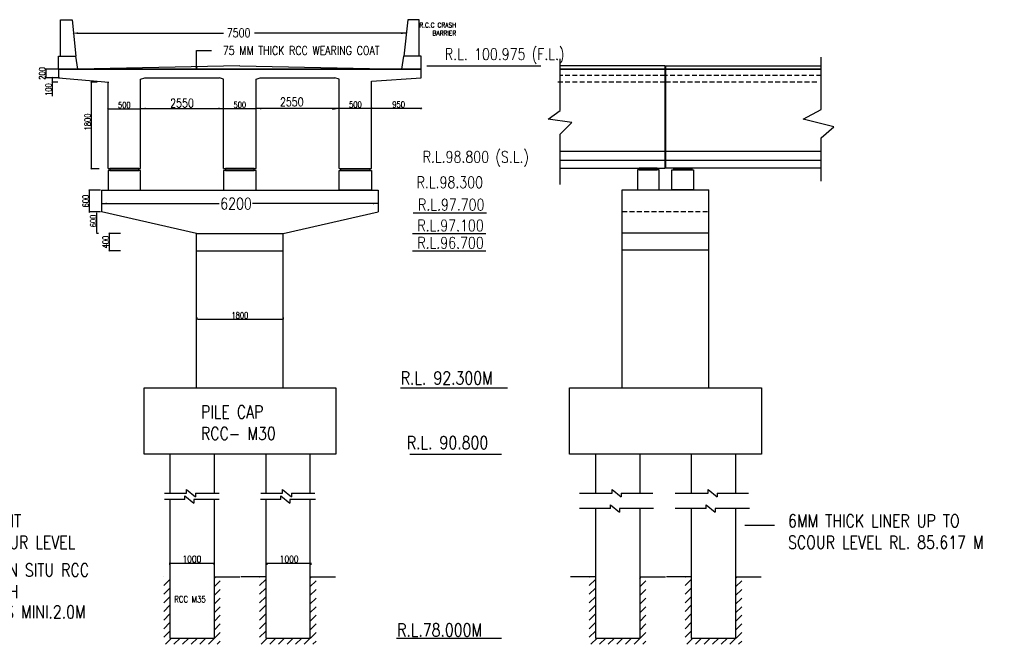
# Model space of a CAD drawing. Header units: metres. Extents: x -1603 to -1003, y 4 to 255.
# Tile 7 of 9: x -1358 to -1230, y 74 to 155. Entities that reach past the tile are written whole.
import ezdxf

# ---------------------------------------------------------------- set-up
doc = ezdxf.new("R2010")
doc.units = ezdxf.units.M
doc.header["$LTSCALE"] = 0.1
doc.header["$PDMODE"] = 34
doc.header["$PDSIZE"] = 0.25
doc.linetypes.add('HIDDEN', pattern=[9.525, 6.35, -3.175])
doc.styles.add('ROMANS', font='romans.shx', dxfattribs={"width": 0.8})
doc.styles.get("Standard").update_dxf_attribs({"font": 'romans.shx', "width": 0.8})
doc.dimstyles.new('1-100', dxfattribs={"dimscale": 0.8, "dimtxt": 0.2, "dimasz": 0.15, "dimexe": 0.05, "dimexo": 0.2, "dimgap": 0.1, "dimtad": 1, "dimdec": 0, "dimlfac": 1000, "dimzin": 1, "dimdsep": 46, "dimtxsty": 'ROMANS', "dimblk": 'OBLIQUE', "dimcen": 0.2, "dimadec": 0, "dimazin": 0, "dimtfac": 1, "dimtdec": 0, "dimtmove": 0, "dimatfit": 3, "dimldrblk": 'OPEN30', "dimfxl": 1, "dimarcsym": 0})

# ---------------------------------------------------------------- blocks, each defined once
blk = doc.blocks.new('_Oblique')
at = {"color": 0, "linetype": 'ByBlock', "lineweight": -2}
blk.add_line((-0.5, -0.5), (0.5, 0.5), dxfattribs=at)
blk = doc.blocks.new('*D104')
at = {"color": 0, "lineweight": -2, "transparency": 16777216}
for p, q in [((-1347.93, 133.16), (-1349.42, 133.16)), ((-1349.38, 133.16), (-1349.38, 130.35)), ((-1347.93, 130.35), (-1349.42, 130.35))]:
    blk.add_line(p, q, dxfattribs=at)
at = {"layer": 'Defpoints', "color": 0, "transparency": 16777216}
for p in [(-1347.77, 133.16), (-1349.38, 130.35), (-1347.77, 130.35)]:
    blk.add_point(p, dxfattribs=at)
at = {"color": 0, "lineweight": -2, "transparency": 16777216, "xscale": 0.12, "yscale": 0.12, "zscale": 0.12}
for p, rotation in [((-1349.38, 133.16), 90), ((-1349.38, 130.35), 270)]:
    blk.add_blockref('_Oblique', p, dxfattribs=dict(at, rotation=rotation))
at = {"color": 0, "transparency": 16777216, "insert": (-1349.86, 131.75), "char_height": 0.48, "attachment_point": 5, "rotation": 90, "style": 'ROMANS'}
blk.add_mtext('{\\H1.6667x;600}', dxfattribs=at)
blk = doc.blocks.new('_Open30')
at = {"color": 0, "linetype": 'ByBlock', "lineweight": -2}
for p, q in [((-1, 0.27), (0, 0)), ((0, 0), (-1, -0.27)), ((0, 0), (-1, 0))]:
    blk.add_line(p, q, dxfattribs=at)
blk = doc.blocks.new('*D84')
at = {"color": 0, "lineweight": -2, "transparency": 16777216}
for p, q in [((-1345.32, 127.53), (-1346.81, 127.53)), ((-1346.77, 127.53), (-1346.77, 125.28)), ((-1345.32, 125.28), (-1346.81, 125.28))]:
    blk.add_line(p, q, dxfattribs=at)
at = {"layer": 'Defpoints', "color": 0, "transparency": 16777216}
for p in [(-1345.16, 127.53), (-1346.77, 125.28), (-1345.16, 125.28)]:
    blk.add_point(p, dxfattribs=at)
at = {"color": 0, "lineweight": -2, "transparency": 16777216, "xscale": 0.12, "yscale": 0.12, "zscale": 0.12}
for p, rotation in [((-1346.77, 127.53), 90), ((-1346.77, 125.28), 270)]:
    blk.add_blockref('_Oblique', p, dxfattribs=dict(at, rotation=rotation))
at = {"color": 0, "transparency": 16777216, "insert": (-1347.25, 126.41), "char_height": 0.48, "attachment_point": 5, "rotation": 90, "style": 'ROMANS'}
blk.add_mtext('{\\H1.6667x;400}', dxfattribs=at)
blk = doc.blocks.new('*D85')
at = {"color": 0, "lineweight": -2, "transparency": 16777216}
for p, q in [((-1348.33, 147.24), (-1349.16, 147.24)), ((-1349.12, 147.24), (-1349.12, 135.97)), ((-1348.11, 135.97), (-1349.16, 135.97))]:
    blk.add_line(p, q, dxfattribs=at)
at = {"layer": 'Defpoints', "color": 0, "transparency": 16777216}
for p in [(-1348.17, 147.24), (-1349.12, 135.97), (-1347.95, 135.97)]:
    blk.add_point(p, dxfattribs=at)
at = {"color": 0, "lineweight": -2, "transparency": 16777216, "xscale": 0.12, "yscale": 0.12, "zscale": 0.12}
for p, rotation in [((-1349.12, 147.24), 90), ((-1349.12, 135.97), 270)]:
    blk.add_blockref('_Oblique', p, dxfattribs=dict(at, rotation=rotation))
at = {"color": 0, "transparency": 16777216, "insert": (-1349.6, 142.05), "char_height": 0.48, "attachment_point": 5, "rotation": 90, "style": 'ROMANS'}
blk.add_mtext('{\\H1.6667x;1800}', dxfattribs=at)
blk = doc.blocks.new('*D86')
at = {"color": 0, "lineweight": -2, "transparency": 16777216}
for p, q in [((-1348.19, 130.35), (-1348.43, 130.35)), ((-1348.39, 127.65), (-1348.39, 130.23)), ((-1348.19, 127.53), (-1348.43, 127.53))]:
    blk.add_line(p, q, dxfattribs=at)
at = {"color": 0, "transparency": 16777216}
for points in [[(-1348.41, 130.23), (-1348.37, 130.23), (-1348.39, 130.35)], [(-1348.41, 127.65), (-1348.37, 127.65), (-1348.39, 127.53)]]:
    blk.add_solid(points, dxfattribs=at)
at = {"layer": 'Defpoints', "color": 0, "transparency": 16777216}
for p in [(-1348.39, 130.35), (-1346.79, 130.35), (-1334.41, 127.53)]:
    blk.add_point(p, dxfattribs=at)
at = {"color": 0, "transparency": 16777216, "insert": (-1348.87, 129.15), "char_height": 0.48, "attachment_point": 5, "rotation": 90, "style": 'ROMANS'}
blk.add_mtext('{\\H1.6667x;600}', dxfattribs=at)
blk = doc.blocks.new('*D105')
at = {"color": 0, "lineweight": -2, "transparency": 16777216}
for p, q in [((-1335.39, 116.59), (-1335.39, 116.35)), ((-1335.27, 116.39), (-1324.26, 116.39)), ((-1324.14, 116.59), (-1324.14, 116.35))]:
    blk.add_line(p, q, dxfattribs=at)
at = {"color": 0, "transparency": 16777216}
for points in [[(-1335.27, 116.41), (-1335.27, 116.37), (-1335.39, 116.39)], [(-1324.26, 116.41), (-1324.26, 116.37), (-1324.14, 116.39)]]:
    blk.add_solid(points, dxfattribs=at)
at = {"layer": 'Defpoints', "color": 0, "transparency": 16777216}
for p in [(-1335.39, 117.87), (-1324.14, 117.87), (-1324.14, 116.39)]:
    blk.add_point(p, dxfattribs=at)
at = {"color": 0, "transparency": 16777216, "insert": (-1329.77, 116.87), "char_height": 0.36, "attachment_point": 5, "style": 'ROMANS'}
blk.add_mtext('{\\H2.2222x;1800}', dxfattribs=at)
blk = doc.blocks.new('*D106')
at = {"color": 0, "lineweight": -2, "transparency": 16777216}
for p, q in [((-1338.89, 84.39), (-1338.89, 84.63)), ((-1333.13, 84.39), (-1333.13, 84.63)), ((-1338.77, 84.59), (-1333.25, 84.59))]:
    blk.add_line(p, q, dxfattribs=at)
at = {"color": 0, "transparency": 16777216}
for points in [[(-1338.77, 84.61), (-1338.77, 84.57), (-1338.89, 84.59)], [(-1333.25, 84.61), (-1333.25, 84.57), (-1333.13, 84.59)]]:
    blk.add_solid(points, dxfattribs=at)
at = {"layer": 'Defpoints', "color": 0, "transparency": 16777216}
for p in [(-1333.13, 84.59), (-1338.89, 83.17), (-1333.13, 83.17)]:
    blk.add_point(p, dxfattribs=at)
at = {"color": 0, "transparency": 16777216, "insert": (-1336.01, 85.12), "char_height": 0.36, "attachment_point": 5, "style": 'ROMANS'}
blk.add_mtext('{\\H2.4889x;1000}', dxfattribs=at)
blk = doc.blocks.new('*D87')
at = {"color": 0, "lineweight": -2, "transparency": 16777216}
for p, q in [((-1353.49, 147.81), (-1354.25, 147.81)), ((-1354.21, 147.81), (-1354.21, 147.24)), ((-1353.48, 147.24), (-1354.25, 147.24)), ((-1354.21, 147.24), (-1354.21, 145.41))]:
    blk.add_line(p, q, dxfattribs=at)
at = {"layer": 'Defpoints', "color": 0, "transparency": 16777216}
for p in [(-1353.33, 147.81), (-1354.21, 147.24), (-1353.32, 147.24)]:
    blk.add_point(p, dxfattribs=at)
at = {"color": 0, "lineweight": -2, "transparency": 16777216, "xscale": 0.12, "yscale": 0.12, "zscale": 0.12}
for p, rotation in [((-1354.21, 147.81), 90), ((-1354.21, 147.24), 270)]:
    blk.add_blockref('_Oblique', p, dxfattribs=dict(at, rotation=rotation))
at = {"color": 0, "transparency": 16777216, "insert": (-1354.69, 146.27), "char_height": 0.48, "attachment_point": 5, "rotation": 90, "style": 'ROMANS'}
blk.add_mtext('{\\H1.6667x;100}', dxfattribs=at)
blk = doc.blocks.new('*D88')
at = {"color": 0, "lineweight": -2, "transparency": 16777216}
for p, q in [((-1353.25, 148.93), (-1355.08, 148.93)), ((-1355.04, 148.93), (-1355.04, 147.81)), ((-1353.25, 147.81), (-1355.08, 147.81))]:
    blk.add_line(p, q, dxfattribs=at)
at = {"layer": 'Defpoints', "color": 0, "transparency": 16777216}
for p in [(-1353.09, 148.93), (-1355.04, 147.81), (-1353.09, 147.81)]:
    blk.add_point(p, dxfattribs=at)
at = {"color": 0, "lineweight": -2, "transparency": 16777216, "xscale": 0.12, "yscale": 0.12, "zscale": 0.12}
for p, rotation in [((-1355.04, 148.93), 90), ((-1355.04, 147.81), 270)]:
    blk.add_blockref('_Oblique', p, dxfattribs=dict(at, rotation=rotation))
at = {"color": 0, "transparency": 16777216, "insert": (-1355.52, 148.37), "char_height": 0.48, "attachment_point": 5, "rotation": 90, "style": 'ROMANS'}
blk.add_mtext('{\\H1.6667x;200}', dxfattribs=at)
blk = doc.blocks.new('*D89')
at = {"color": 0, "lineweight": -2, "transparency": 16777216}
for p, q in [((-1331.88, 143.33), (-1331.88, 143.84)), ((-1331.88, 143.8), (-1327.66, 143.8)), ((-1327.66, 143.3), (-1327.66, 143.84))]:
    blk.add_line(p, q, dxfattribs=at)
at = {"layer": 'Defpoints', "color": 0, "transparency": 16777216}
for p in [(-1327.66, 143.8), (-1331.88, 143.17), (-1327.66, 143.14)]:
    blk.add_point(p, dxfattribs=at)
at = {"color": 0, "lineweight": -2, "transparency": 16777216, "xscale": 0.12, "yscale": 0.12, "zscale": 0.12, "rotation": 180}
blk.add_blockref('_Oblique', (-1331.88, 143.8), dxfattribs=at)
at = {"color": 0, "lineweight": -2, "transparency": 16777216, "xscale": 0.12, "yscale": 0.12, "zscale": 0.12}
blk.add_blockref('_Oblique', (-1327.66, 143.8), dxfattribs=at)
at = {"color": 0, "transparency": 16777216, "insert": (-1329.77, 144.28), "char_height": 0.48, "attachment_point": 5, "style": 'ROMANS'}
blk.add_mtext('{\\H1.6667x;500}', dxfattribs=at)
blk = doc.blocks.new('*D90')
at = {"color": 0, "lineweight": -2, "transparency": 16777216}
for p, q in [((-1316.83, 143.37), (-1316.83, 143.88)), ((-1316.83, 143.84), (-1312.61, 143.84)), ((-1312.61, 143.35), (-1312.61, 143.88))]:
    blk.add_line(p, q, dxfattribs=at)
at = {"layer": 'Defpoints', "color": 0, "transparency": 16777216}
for p in [(-1312.61, 143.84), (-1316.83, 143.21), (-1312.61, 143.19)]:
    blk.add_point(p, dxfattribs=at)
at = {"color": 0, "lineweight": -2, "transparency": 16777216, "xscale": 0.12, "yscale": 0.12, "zscale": 0.12, "rotation": 180}
blk.add_blockref('_Oblique', (-1316.83, 143.84), dxfattribs=at)
at = {"color": 0, "lineweight": -2, "transparency": 16777216, "xscale": 0.12, "yscale": 0.12, "zscale": 0.12}
blk.add_blockref('_Oblique', (-1312.61, 143.84), dxfattribs=at)
at = {"color": 0, "transparency": 16777216, "insert": (-1314.72, 144.32), "char_height": 0.48, "attachment_point": 5, "style": 'ROMANS'}
blk.add_mtext('{\\H1.6667x;500}', dxfattribs=at)
blk = doc.blocks.new('*D91')
at = {"color": 0, "lineweight": -2, "transparency": 16777216}
for p, q in [((-1346.93, 143.3), (-1346.93, 143.81)), ((-1346.93, 143.77), (-1342.71, 143.77)), ((-1342.71, 143.28), (-1342.71, 143.81))]:
    blk.add_line(p, q, dxfattribs=at)
at = {"layer": 'Defpoints', "color": 0, "transparency": 16777216}
for p in [(-1342.71, 143.77), (-1346.93, 143.14), (-1342.71, 143.12)]:
    blk.add_point(p, dxfattribs=at)
at = {"color": 0, "lineweight": -2, "transparency": 16777216, "xscale": 0.12, "yscale": 0.12, "zscale": 0.12, "rotation": 180}
blk.add_blockref('_Oblique', (-1346.93, 143.77), dxfattribs=at)
at = {"color": 0, "lineweight": -2, "transparency": 16777216, "xscale": 0.12, "yscale": 0.12, "zscale": 0.12}
blk.add_blockref('_Oblique', (-1342.71, 143.77), dxfattribs=at)
at = {"color": 0, "transparency": 16777216, "insert": (-1344.82, 144.25), "char_height": 0.48, "attachment_point": 5, "style": 'ROMANS'}
blk.add_mtext('{\\H1.6667x;500}', dxfattribs=at)
blk = doc.blocks.new('*D92')
at = {"color": 0, "lineweight": -2, "transparency": 16777216}
for p, q in [((-1312.61, 143.65), (-1312.61, 143.89)), ((-1312.61, 143.85), (-1306.14, 143.85)), ((-1306.14, 143.71), (-1306.14, 143.89))]:
    blk.add_line(p, q, dxfattribs=at)
at = {"layer": 'Defpoints', "color": 0, "transparency": 16777216}
for p in [(-1306.14, 143.85), (-1312.61, 143.49), (-1306.14, 143.55)]:
    blk.add_point(p, dxfattribs=at)
at = {"color": 0, "lineweight": -2, "transparency": 16777216, "xscale": 0.12, "yscale": 0.12, "zscale": 0.12, "rotation": 180}
blk.add_blockref('_Oblique', (-1312.61, 143.85), dxfattribs=at)
at = {"color": 0, "lineweight": -2, "transparency": 16777216, "xscale": 0.12, "yscale": 0.12, "zscale": 0.12}
blk.add_blockref('_Oblique', (-1306.14, 143.85), dxfattribs=at)
at = {"color": 0, "transparency": 16777216, "insert": (-1309.09, 144.33), "char_height": 0.48, "attachment_point": 5, "style": 'ROMANS'}
blk.add_mtext('{\\H1.6667x;950}', dxfattribs=at)
blk = doc.blocks.new('*D97')
at = {"color": 0, "lineweight": -2, "transparency": 16777216}
for p, q in [((-1326.23, 84.39), (-1326.23, 84.63)), ((-1320.47, 84.39), (-1320.47, 84.63)), ((-1326.11, 84.59), (-1320.59, 84.59))]:
    blk.add_line(p, q, dxfattribs=at)
at = {"color": 0, "transparency": 16777216}
for points in [[(-1326.11, 84.61), (-1326.11, 84.57), (-1326.23, 84.59)], [(-1320.59, 84.61), (-1320.59, 84.57), (-1320.47, 84.59)]]:
    blk.add_solid(points, dxfattribs=at)
at = {"layer": 'Defpoints', "color": 0, "transparency": 16777216}
for p in [(-1320.47, 84.59), (-1326.23, 83.17), (-1320.47, 83.17)]:
    blk.add_point(p, dxfattribs=at)
at = {"color": 0, "transparency": 16777216, "insert": (-1323.35, 85.12), "char_height": 0.36, "attachment_point": 5, "style": 'ROMANS'}
blk.add_mtext('{\\H2.4889x;1000}', dxfattribs=at)

msp = doc.modelspace()

# ---------------------------------------------------------------- hatches: boundary and pattern name
h = msp.add_hatch(color=256)
h.dxf.hatch_style = 1
h.paths.add_polyline_path([(-1327.8846, 135.9714), (-1331.6533, 135.9714), (-1331.6533, 135.7464), (-1327.8846, 135.7464)])
h.paths.add_polyline_path([(-1312.8377, 135.9714), (-1316.6064, 135.9714), (-1316.6064, 135.7464), (-1312.8377, 135.7464)])
h.paths.add_polyline_path([(-1342.9314, 135.9714), (-1346.7002, 135.9714), (-1346.7002, 135.7464), (-1342.9314, 135.7464)])
for points in [[(-1277.7716, 135.8004), (-1275.4091, 135.8004), (-1275.4091, 136.0254), (-1277.7716, 136.0254)], [(-1270.9091, 135.8004), (-1273.2716, 135.8004), (-1273.2716, 136.0254), (-1270.9091, 136.0254)]]:
    msp.add_hatch(color=256).paths.add_polyline_path(points)
h = msp.add_hatch()
h.set_pattern_fill('ANSI31', color=256, scale=0.25)
h.set_pattern_definition([(45, (119.88275, 1e-13), (-0.561266, 0.561266), [])])
h.paths.add_polyline_path([(-1338.8852, 82.8242), (-1339.6852, 82.8242), (-1339.6852, 74.0242), (-1332.3252, 74.0242), (-1332.3252, 82.8242), (-1333.1252, 82.8242), (-1333.1252, 74.8242), (-1338.8852, 74.8242)])
h = msp.add_hatch()
h.set_pattern_fill('ANSI31', color=256, scale=0.25)
h.set_pattern_definition([(45, (132.36275, 2e-13), (-0.561266, 0.561266), [])])
h.paths.add_polyline_path([(-1326.4052, 82.8242), (-1327.2052, 82.8242), (-1327.2052, 74.0242), (-1319.8452, 74.0242), (-1319.8452, 82.8242), (-1320.6452, 82.8242), (-1320.6452, 74.8242), (-1326.4052, 74.8242)])
h = msp.add_hatch()
h.set_pattern_fill('ANSI31', color=256, scale=0.25)
h.set_pattern_definition([(45, (175.30756, 2e-12), (-0.561266, 0.561266), [])])
h.paths.add_polyline_path([(-1283.4604, 82.8242), (-1284.2604, 82.8242), (-1284.2604, 74.0242), (-1276.9004, 74.0242), (-1276.9004, 82.8242), (-1277.7004, 82.8242), (-1277.7004, 74.8242), (-1283.4604, 74.8242)])
h = msp.add_hatch()
h.set_pattern_fill('ANSI31', color=256, scale=0.25)
h.set_pattern_definition([(45, (187.78756, 1e-12), (-0.561266, 0.561266), [])])
h.paths.add_polyline_path([(-1270.9804, 82.8242), (-1271.7804, 82.8242), (-1271.7804, 74.0242), (-1264.4204, 74.0242), (-1264.4204, 82.8242), (-1265.2204, 82.8242), (-1265.2204, 74.8242), (-1270.9804, 74.8242)])

# ---------------------------------------------------------------- linework, layer by layer
for p, q in [((-1353.1127, 150.6198), (-1353.1127, 155.3729)), ((-1353.1127, 155.3729), (-1351.6221, 155.3729)), ((-1351.6221, 155.3729), (-1351.1439, 150.6198)), ((-1307.9158, 155.3729), (-1308.3939, 150.6198)), ((-1306.4252, 155.3729), (-1307.9158, 155.3729)), ((-1306.4252, 150.6198), (-1306.4252, 155.3729)), ((-1350.8627, 153.6085), (-1331.8869, 153.6085)), ((-1308.0931, 153.6085), (-1327.8435, 153.6085)), ((-1353.3939, 148.9323), (-1353.3939, 150.6198)), ((-1353.3939, 150.6198), (-1351.1439, 150.6198)), ((-1353.3939, 150.6198), (-1351.1439, 150.6198)), ((-1350.8627, 148.9323), (-1351.1439, 150.6198)), ((-1308.6752, 148.9323), (-1308.3939, 150.6198)), ((-1306.1439, 150.6198), (-1308.3939, 150.6198)), ((-1306.1439, 148.9323), (-1306.1439, 150.6198)), ((-1353.3939, 148.9323), (-1306.1439, 148.9323)), ((-1329.7689, 149.3542), (-1350.8627, 148.9323)), ((-1329.7689, 149.3542), (-1308.6752, 148.9323)), ((-1305.4049, 149.3542), (-1290.5872, 149.3542)), ((-1274.3966, 149.3542), (-1288.0685, 149.3542)), ((-1288.0685, 148.9323), (-1274.3966, 148.9323)), ((-1274.2841, 141.0879), (-1274.2841, 149.3542)), ((-1274.2841, 149.3542), (-1254.0616, 149.3542)), ((-1274.2841, 148.9323), (-1254.0616, 148.9323)), ((-1254.0616, 148.9323), (-1274.2841, 148.9323)), ((-1342.7064, 143.8034), (-1330.4721, 143.8034)), ((-1316.8314, 143.8034), (-1327.6596, 143.8034)), ((-1274.3966, 136.0254), (-1274.3966, 143.8698)), ((-1274.2841, 136.0254), (-1274.2841, 141.0879)), ((-1288.0685, 136.0254), (-1274.3966, 136.0254)), ((-1254.0616, 136.0254), (-1274.2841, 136.0254)), ((-1347.7689, 133.1589), (-1311.7689, 133.1589)), ((-1347.7689, 133.1589), (-1347.7689, 130.3464)), ((-1347.7689, 132.2589), (-1347.7689, 131.4353)), ((-1347.7689, 132.2589), (-1347.7689, 131.2103)), ((-1311.7689, 133.1589), (-1311.7689, 130.3464)), ((-1311.7689, 132.2589), (-1311.7689, 131.4353)), ((-1311.7689, 132.2589), (-1311.7689, 131.2103)), ((-1279.9654, 107.4245), (-1279.9654, 133.2129)), ((-1279.9654, 133.2129), (-1268.7154, 133.2129)), ((-1268.7154, 107.4245), (-1268.7154, 133.2129)), ((-1347.7689, 131.4353), (-1332.463, 131.4353)), ((-1311.7689, 131.4353), (-1328.121, 131.4353)), ((-1335.3939, 127.5339), (-1347.7689, 130.3464)), ((-1324.1439, 127.5339), (-1311.7689, 130.3464)), ((-1307.2026, 130.2399), (-1297.6401, 130.2399)), ((-1335.3939, 107.4245), (-1335.3939, 127.5339)), ((-1335.3939, 127.5339), (-1324.1439, 127.5339)), ((-1324.1439, 107.4245), (-1324.1439, 127.5339)), ((-1307.293, 127.5339), (-1297.7305, 127.5339)), ((-1268.7154, 127.5879), (-1279.9654, 127.5879)), ((-1335.3939, 125.2839), (-1324.1439, 125.2839)), ((-1307.293, 125.2839), (-1297.7305, 125.2839)), ((-1268.7154, 125.3379), (-1279.9654, 125.3379)), ((-1333.1252, 82.8242), (-1332.3252, 82.8242)), ((-1333.1252, 82.8242), (-1329.7853, 82.8242)), ((-1326.4052, 82.8242), (-1329.6463, 82.8242)), ((-1320.6452, 82.8242), (-1319.8452, 82.8242)), ((-1320.6452, 82.8242), (-1317.3053, 82.8242)), ((-1283.4604, 82.8242), (-1286.7015, 82.8242)), ((-1277.7004, 82.8242), (-1276.9004, 82.8242)), ((-1277.7004, 82.8242), (-1274.3605, 82.8242)), ((-1270.9804, 82.8242), (-1274.2215, 82.8242)), ((-1265.2204, 82.8242), (-1264.4204, 82.8242)), ((-1265.2204, 82.8242), (-1261.8805, 82.8242))]:
    msp.add_line(p, q)
at = {"linetype": 'HIDDEN'}
for p, q in [((-1274.3966, 148.0885), (-1288.0685, 148.0885)), ((-1254.0616, 148.0885), (-1274.2841, 148.0885)), ((-1274.3966, 147.2448), (-1288.6481, 147.2448)), ((-1254.6411, 147.2448), (-1274.2841, 147.2448)), ((-1279.9654, 130.4004), (-1268.7154, 130.4004))]:
    msp.add_line(p, q, dxfattribs=at)
at = {"ltscale": 0.2}
for p, q in [((-1342.2452, 98.7845), (-1342.2452, 107.4245)), ((-1342.2452, 107.4245), (-1325.4452, 107.4245)), ((-1325.4452, 107.4245), (-1317.2852, 107.4245)), ((-1317.2852, 107.4245), (-1317.2852, 98.7845)), ((-1286.8204, 98.7845), (-1286.8204, 107.4245)), ((-1286.8204, 107.4245), (-1270.0204, 107.4245)), ((-1270.0204, 107.4245), (-1261.8604, 107.4245)), ((-1261.8604, 107.4245), (-1261.8604, 98.7845)), ((-1317.2852, 98.7845), (-1342.2452, 98.7845)), ((-1338.8852, 98.7845), (-1338.8852, 93.7154)), ((-1333.1252, 98.7845), (-1333.1252, 93.7154)), ((-1326.4052, 98.7845), (-1326.4052, 93.7154)), ((-1320.6452, 98.7845), (-1320.6452, 93.7154)), ((-1261.8604, 98.7845), (-1286.8204, 98.7845)), ((-1283.4604, 98.7845), (-1283.4604, 93.7154)), ((-1277.7004, 98.7845), (-1277.7004, 93.7154)), ((-1270.9804, 98.7845), (-1270.9804, 93.7154)), ((-1265.2204, 98.7845), (-1265.2204, 93.7154)), ((-1339.5709, 93.7154), (-1336.7016, 93.7154)), ((-1336.7016, 93.7154), (-1336.7016, 94.1954)), ((-1336.7016, 94.1954), (-1335.5267, 93.2354)), ((-1335.5267, 93.7154), (-1335.5267, 93.2354)), ((-1335.5267, 93.7154), (-1332.4712, 93.7154)), ((-1327.0503, 93.7154), (-1324.2216, 93.7154)), ((-1324.2216, 93.7154), (-1324.2216, 94.1954)), ((-1324.2216, 94.1954), (-1323.0467, 93.2354)), ((-1323.0467, 93.7154), (-1323.0467, 93.2354)), ((-1323.0467, 93.7154), (-1320.0117, 93.7154)), ((-1285.5606, 93.7154), (-1281.2768, 93.7154)), ((-1281.2768, 93.7154), (-1281.2768, 94.1954)), ((-1281.2768, 94.1954), (-1280.1018, 93.2354)), ((-1280.1018, 93.7154), (-1280.1018, 93.2354)), ((-1280.1018, 93.7154), (-1276.0115, 93.7154)), ((-1273.0806, 93.7154), (-1268.7968, 93.7154)), ((-1268.7968, 93.7154), (-1268.7968, 94.1954)), ((-1268.7968, 94.1954), (-1267.6218, 93.2354)), ((-1267.6218, 93.7154), (-1267.6218, 93.2354)), ((-1267.6218, 93.7154), (-1263.5315, 93.7154)), ((-1336.9334, 92.8957), (-1339.5971, 92.8957)), ((-1338.8852, 92.8957), (-1338.8852, 88.6462)), ((-1336.9334, 92.8957), (-1336.9334, 93.3757)), ((-1336.9334, 93.3757), (-1335.7585, 92.4157)), ((-1332.4712, 92.8957), (-1335.7585, 92.8957)), ((-1335.7585, 92.8957), (-1335.7585, 92.4157)), ((-1333.1252, 92.8957), (-1333.1252, 88.6462)), ((-1324.4534, 92.8957), (-1327.0764, 92.8957)), ((-1326.4052, 92.8957), (-1326.4052, 88.6462)), ((-1324.4534, 92.8957), (-1324.4534, 93.3757)), ((-1324.4534, 93.3757), (-1323.2785, 92.4157)), ((-1319.9335, 92.8957), (-1323.2785, 92.8957)), ((-1323.2785, 92.8957), (-1323.2785, 92.4157)), ((-1320.6452, 92.8957), (-1320.6452, 88.6462)), ((-1338.8852, 91.5191), (-1338.8852, 74.8242)), ((-1333.1252, 91.5191), (-1333.1252, 74.8242)), ((-1326.4052, 91.5191), (-1326.4052, 74.8242)), ((-1320.6452, 91.5191), (-1320.6452, 74.8242)), ((-1281.5086, 91.7121), (-1285.5606, 91.7121)), ((-1283.4604, 91.7121), (-1283.4604, 88.6462)), ((-1283.4604, 91.5191), (-1283.4604, 74.8242)), ((-1281.5086, 91.7121), (-1281.5086, 92.1921)), ((-1281.5086, 92.1921), (-1280.3337, 91.2321)), ((-1275.8971, 91.7121), (-1280.3337, 91.7121)), ((-1280.3337, 91.7121), (-1280.3337, 91.2321)), ((-1277.7004, 91.7121), (-1277.7004, 88.6462)), ((-1277.7004, 91.5191), (-1277.7004, 74.8242)), ((-1269.0286, 91.7121), (-1273.0806, 91.7121)), ((-1270.9804, 91.7121), (-1270.9804, 88.6462)), ((-1270.9804, 91.5191), (-1270.9804, 74.8242)), ((-1269.0286, 91.7121), (-1269.0286, 92.1921)), ((-1269.0286, 92.1921), (-1267.8537, 91.2321)), ((-1263.4171, 91.7121), (-1267.8537, 91.7121)), ((-1267.8537, 91.7121), (-1267.8537, 91.2321)), ((-1265.2204, 91.7121), (-1265.2204, 88.6462)), ((-1265.2204, 91.5191), (-1265.2204, 74.8242)), ((-1338.8852, 74.8242), (-1333.1252, 74.8242)), ((-1326.4052, 74.8242), (-1320.6452, 74.8242)), ((-1283.4604, 74.8242), (-1277.7004, 74.8242)), ((-1270.9804, 74.8242), (-1265.2204, 74.8242))]:
    msp.add_line(p, q, dxfattribs=at)
at = {"ltscale": 0.4}
for p, q in [((-1308.8405, 107.4245), (-1294.9169, 107.4245)), ((-1307.6515, 98.7845), (-1295.6761, 98.7845)), ((-1309.3848, 74.8069), (-1295.701, 74.8069))]:
    msp.add_line(p, q, dxfattribs=at)
at = {"linetype": 'Continuous'}
for points in [[(-1288.0685, 133.901), (-1288.0685, 140.4567), (-1286.5231, 141.9703), (-1289.614, 142.4028), (-1288.0685, 143.5381), (-1288.0685, 150.2954)], [(-1254.0616, 134.3238), (-1254.0616, 140.0061), (-1252.398, 141.414), (-1256.4097, 142.4028), (-1254.0616, 143.6882), (-1254.0616, 150.5108)]]:
    msp.add_lwpolyline(points, dxfattribs=at)
for points in [[(-1306.1439, 147.8073), (-1306.1439, 148.9323), (-1353.3939, 148.9323), (-1353.3939, 147.8073)], [(-1288.0685, 148.9323), (-1274.3966, 148.9323), (-1274.3966, 149.3542), (-1288.0685, 149.3542)], [(-1274.3966, 143.8698), (-1274.3966, 143.8698), (-1274.3966, 148.9323), (-1288.0685, 148.9323)], [(-1353.3939, 147.8073), (-1346.8332, 147.2448)], [(-1342.7064, 147.6484), (-1342.1528, 147.8073)], [(-1342.7064, 135.9714), (-1342.7064, 147.6484)], [(-1342.1528, 147.8073), (-1342.1528, 147.8073), (-1342.1528, 147.8073)], [(-1342.1528, 147.8073), (-1332.432, 147.8073)], [(-1331.8783, 147.6484), (-1332.432, 147.8073)], [(-1331.8783, 135.9714), (-1331.8783, 147.6484)], [(-1327.6596, 147.6484), (-1327.1059, 147.8073)], [(-1327.6596, 135.9714), (-1327.6596, 147.6484)], [(-1327.1059, 147.8073), (-1317.3851, 147.8073)], [(-1316.8314, 147.6484), (-1317.3851, 147.8073)], [(-1316.8314, 135.9714), (-1316.8314, 147.6484)], [(-1312.6127, 147.3452), (-1306.1439, 147.8073)], [(-1346.9252, 135.9714), (-1346.9252, 147.2448)], [(-1312.6127, 135.9714), (-1312.6127, 147.3452)], [(-1288.0685, 138.2448), (-1274.3966, 138.2448)], [(-1274.2841, 138.2448), (-1254.0616, 138.2448)], [(-1346.9252, 135.9714), (-1342.7064, 135.9714)], [(-1331.8783, 135.9714), (-1327.6596, 135.9714)], [(-1316.8314, 135.9714), (-1312.6127, 135.9714)], [(-1288.0685, 137.0964), (-1274.3966, 137.0964)], [(-1274.2841, 137.0964), (-1254.0616, 137.0964)], [(-1316.8314, 135.7464), (-1315.4252, 135.7464), (-1314.0189, 135.7464), (-1312.6127, 135.7464)], [(-1264.0088, 89.5221), (-1260.1288, 89.5221)]]:
    msp.add_lwpolyline(points)
for points in [[(-1346.7002, 135.7464), (-1342.9314, 135.7464), (-1342.9314, 135.9714), (-1346.7002, 135.9714)], [(-1331.6533, 135.7464), (-1327.8846, 135.7464), (-1327.8846, 135.9714), (-1331.6533, 135.9714)], [(-1312.8377, 135.7464), (-1316.6064, 135.7464), (-1316.6064, 135.9714), (-1312.8377, 135.9714)], [(-1277.7716, 135.8004), (-1275.4091, 135.8004), (-1275.4091, 136.0254), (-1277.7716, 136.0254)], [(-1270.9091, 135.8004), (-1273.2716, 135.8004), (-1273.2716, 136.0254), (-1270.9091, 136.0254)], [(-1346.9252, 133.1589), (-1342.7064, 133.1589), (-1342.7064, 135.7464), (-1346.9252, 135.7464)], [(-1331.8783, 133.1589), (-1327.6596, 133.1589), (-1327.6596, 135.7464), (-1331.8783, 135.7464)], [(-1312.6127, 133.1589), (-1316.8314, 133.1589), (-1316.8314, 135.7464), (-1312.6127, 135.7464)], [(-1277.9966, 133.2129), (-1275.1841, 133.2129), (-1275.1841, 135.8004), (-1277.9966, 135.8004)], [(-1270.6841, 133.2129), (-1273.4966, 133.2129), (-1273.4966, 135.8004), (-1270.6841, 135.8004)]]:
    msp.add_lwpolyline(points, close=True)
for points in [[(-1350.8623, 153.7286), (-1350.8623, 153.5036), (-1351.5373, 153.6161)], [(-1308.7955, 153.721), (-1308.7955, 153.496), (-1308.1205, 153.6085)], [(-1342.0314, 143.9159), (-1342.0314, 143.6909), (-1342.7064, 143.8034)], [(-1332.5533, 143.9159), (-1332.5533, 143.6909), (-1331.8783, 143.8034)], [(-1326.9846, 143.9159), (-1326.9846, 143.6909), (-1327.6596, 143.8034)], [(-1317.7211, 143.9159), (-1317.7211, 143.6148), (-1316.8314, 143.8034)], [(-1347.0939, 131.5478), (-1347.0939, 131.3228), (-1347.7689, 131.4353)], [(-1312.4439, 131.5478), (-1312.4439, 131.3228), (-1311.7689, 131.4353)]]:
    msp.add_solid(points)

# ---------------------------------------------------------------- texts
at = {"attachment_point": 9, "style": 'ROMANS'}
for s, insert, char_height, width in [('R.C.C CRASH BARRIER', (-1301.5948, 153.3096), 0.627463, 6.385583), ('R.L. 100.975 (F.L.)', (-1287.4886, 149.6354), 1.5, 25.681703), ('R.L.98.800 (S.L.)', (-1292.1226, 136.2527), 1.5, 16.875), ('R.L.98.300', (-1298.1077, 133.4402), 1.5, 14.765189), ('R.L.97.700', (-1297.9214, 130.5211), 1.5, 11.25), ('R.L.97.100', (-1298.0118, 127.8152), 1.5, 14.827166), ('R.L.96.700', (-1298.0118, 125.5652), 1.5, 14.827166)]:
    msp.add_mtext(s, dxfattribs=dict(at, insert=insert, char_height=char_height, width=width))
at = {"style": 'ROMANS'}
for s, insert, char_height, attachment_point in [('7500', (-1329.9289, 153.6571), 1.125, 5), ('75 MM THICK RCC WEARING COAT', (-1331.9906, 151.3569), 1.125, 4), ('2550', (-1337.3013, 144.513), 1.125, 5), ('2550', (-1323.0061, 144.6595), 1.125, 5), ('6200', (-1330.2669, 131.416), 1.5, 5)]:
    msp.add_mtext(s, dxfattribs=dict(at, insert=insert, char_height=char_height, attachment_point=attachment_point))
at = {"attachment_point": 7}
for s, insert, char_height, width in [('R.L. 92.300M', (-1308.8215, 107.8687), 1.68, 58.33283), ('PILE CAP\\PRCC- M30', (-1334.8285, 100.64), 1.68, 104.999094), ('R.L. 90.800', (-1308.0252, 99.4471), 1.68, 58.33283), ('6MM THICK PERMANENT \\PM.S. LINER UPTO SCOUR LEVEL', (-1379.561, 86.4593), 1.68, 104.999094), ('6MM THICK LINER UP TO\\PSCOUR LEVEL RL. 85.617 M', (-1258.3809, 86.4593), 1.68, 104.999094), ('4 NOS. BORED CAST IN SITU RCC \\PPILE 1000MM DIA EACH', (-1379.8262, 80.054), 1.68, 104.999094), ('SOCKETING IN ROCK IS MINI.2.0M', (-1379.9814, 77.4079), 1.68, 104.999094), ('RCC M35', (-1338.3193, 79.4738), 0.84, 52.499547), ('R.L.78.000M', (-1309.2861, 75.0583), 1.68, 58.33283)]:
    msp.add_mtext(s, dxfattribs=dict(at, insert=insert, char_height=char_height, width=width))

# ---------------------------------------------------------------- dimensions: what is measured, and where the dimension line sits
for base, p1, p2, angle, text, override, picture, middle in [((-1355.0384, 147.8073), (-1353.0939, 148.9323), (-1353.0939, 147.8073), 90, '{\\H1.6667x;200}', {"dimtxt": 0.6}, '*D88', (-1355.0384, 148.3698)), ((-1349.1235, 135.9714), (-1348.1683, 147.2448), (-1347.95, 135.9714), 90, '{\\H1.6667x;1800}', {"dimtxt": 0.6, "dimfxl": 20}, '*D85', (-1349.1235, 142.0477)), ((-1342.7064, 143.7706), (-1346.9252, 143.143), (-1342.7064, 143.1191), 180, '{\\H1.6667x;500}', {"dimtxt": 0.6}, '*D91', (-1344.8158, 143.7706)), ((-1327.6596, 143.7962), (-1331.8783, 143.1686), (-1327.6596, 143.1446), 180, '{\\H1.6667x;500}', {"dimtxt": 0.6}, '*D89', (-1329.7689, 143.7962)), ((-1312.6127, 143.8374), (-1316.8314, 143.2098), (-1312.6127, 143.1858), 180, '{\\H1.6667x;500}', {"dimtxt": 0.6}, '*D90', (-1314.7221, 143.8374)), ((-1306.1439, 143.8527), (-1312.6127, 143.4858), (-1306.1439, 143.5487), 180, '{\\H1.6667x;950}', {"dimtxt": 0.6}, '*D92', (-1309.0908, 143.8527)), ((-1348.3933, 130.3464), (-1334.4113, 127.5339), (-1346.7863, 130.3464), 90, '{\\H1.6667x;600}', {"dimtxt": 0.6, "dimfxl": 0.25, "dimfxlon": 1}, '*D86', (-1348.3933, 129.1501)), ((-1346.7733, 125.2839), (-1345.1643, 127.5339), (-1345.1643, 125.2839), 90, '{\\H1.6667x;400}', {"dimtxt": 0.6, "dimfxl": 20}, '*D84', (-1346.7733, 126.4089))]:
    dim = msp.add_linear_dim(base=base, p1=p1, p2=p2, angle=angle, text=text, dimstyle='1-100', override=override)
    dim.commit()
    dim.dimension.update_dxf_attribs({"geometry": picture, "text_midpoint": middle, "dimtype": 160})
for base, p1, p2, text, picture, middle in [((-1354.2071, 147.2448), (-1353.3339, 147.8073), (-1353.3156, 147.2448), '{\\H1.6667x;100}', '*D87', (-1354.6871, 146.2676)), ((-1349.378, 130.3464), (-1347.7689, 133.1589), (-1347.7689, 130.3464), '{\\H1.6667x;600}', '*D104', (-1349.858, 131.7527))]:
    dim = msp.add_linear_dim(base=base, p1=p1, p2=p2, angle=90, text=text, dimstyle='1-100', override={"dimtxt": 0.6, "dimfxl": 20})
    dim.commit()
    dim.dimension.update_dxf_attribs({"geometry": picture, "text_midpoint": middle})
for base, p1, p2, text, picture, middle in [((-1324.1439, 116.3902), (-1335.3939, 117.8714), (-1324.1439, 117.8714), '{\\H2.2222x;1800}', '*D105', (-1329.7689, 116.8702)), ((-1333.1252, 84.5947), (-1338.8852, 83.1717), (-1333.1252, 83.1717), '{\\H2.4889x;1000}', '*D106', (-1336.0052, 85.1227)), ((-1320.4652, 84.5947), (-1326.2252, 83.1717), (-1320.4652, 83.1717), '{\\H2.4889x;1000}', '*D97', (-1323.3452, 85.1227))]:
    dim = msp.add_linear_dim(base=base, p1=p1, p2=p2, text=text, dimstyle='1-100', override={"dimtxt": 0.45, "dimfxl": 0.25, "dimfxlon": 1})
    dim.commit()
    dim.dimension.update_dxf_attribs({"geometry": picture, "text_midpoint": middle})

# ---------------------------------------------------------------- leaders
msp.add_leader([(-1335.4306, 149.0545), (-1335.4306, 151.3569), (-1333.4671, 151.3569)], dimstyle='1-100', override={"dimasz": 0.2})

doc.saveas('drawing.dxf')
